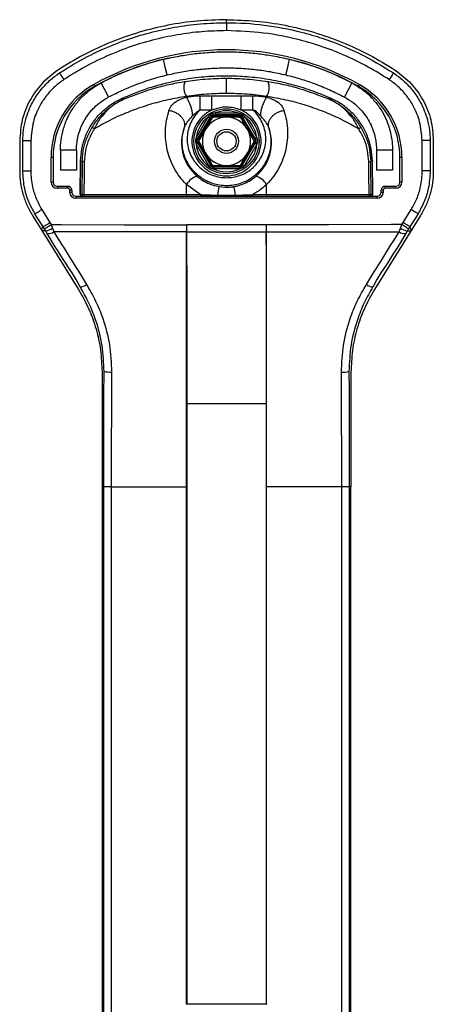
# Model space of a CAD drawing. Header units: millimetres. Extents: x 33 to 217, y 58 to 192.
# Tile 9 of 9: x 207 to 217, y 167 to 192. Entities that reach past the tile are written whole.
import ezdxf

# ---------------------------------------------------------------- set-up
doc = ezdxf.new("R2010")
doc.units = ezdxf.units.MM

msp = doc.modelspace()

# ---------------------------------------------------------------- linework, layer by layer
at = {"color": 7, "linetype": 'Continuous', "lineweight": 25}
for p, q in [((212.199, 191.906), (212.199, 191.981)), ((212.199, 190.143), (212.199, 190.524)), ((211.199, 190.048), (211.199, 190.069)), ((211.544, 190.085), (211.837, 190.085)), ((211.837, 189.731), (211.837, 190.085)), ((212.561, 190.085), (212.854, 190.085)), ((212.561, 189.731), (212.561, 190.085)), ((213.199, 190.048), (213.199, 190.069)), ((211.837, 189.731), (211.544, 189.731)), ((211.918, 189.657), (211.86, 189.646)), ((211.918, 189.657), (211.918, 189.607)), ((211.918, 189.657), (212.48, 189.657)), ((212.48, 189.657), (212.538, 189.646)), ((212.48, 189.657), (212.48, 189.607)), ((212.854, 189.731), (212.561, 189.731)), ((211.738, 189.556), (211.445, 189.048)), ((211.488, 189.023), (211.782, 189.531)), ((211.823, 189.563), (211.49, 188.986)), ((211.775, 189.597), (211.738, 189.556)), ((211.782, 189.531), (211.811, 189.582)), ((211.811, 189.582), (211.823, 189.563)), ((211.855, 189.607), (211.918, 189.607)), ((211.866, 189.588), (211.855, 189.607)), ((211.866, 189.588), (212.532, 189.588)), ((211.866, 189.538), (211.866, 189.588)), ((212.48, 189.607), (211.918, 189.607)), ((212.221, 189.551), (212.178, 189.551)), ((212.543, 189.607), (212.48, 189.607)), ((212.532, 189.588), (212.543, 189.607)), ((212.532, 189.538), (212.532, 189.588)), ((212.587, 189.582), (212.575, 189.563)), ((212.575, 189.563), (212.908, 188.986)), ((212.616, 189.531), (212.587, 189.582)), ((212.91, 189.023), (212.616, 189.531)), ((212.623, 189.597), (212.66, 189.556)), ((212.66, 189.556), (212.953, 189.048)), ((211.69, 189.27), (211.669, 189.233)), ((212.729, 189.233), (212.708, 189.27)), ((207.049, 188.968), (207.049, 188.214)), ((207.327, 188.968), (207.326, 188.214)), ((211.432, 188.912), (211.442, 188.879)), ((211.445, 189.048), (211.433, 189.01)), ((211.467, 188.986), (211.488, 189.023)), ((211.49, 188.986), (211.467, 188.986)), ((211.486, 188.904), (211.467, 188.936)), ((211.467, 188.936), (211.49, 188.936)), ((211.802, 188.357), (211.486, 188.904)), ((211.49, 188.936), (211.823, 188.359)), ((212.908, 188.936), (212.575, 188.359)), ((212.596, 188.357), (212.912, 188.904)), ((212.908, 188.986), (212.931, 188.986)), ((212.931, 188.936), (212.908, 188.936)), ((212.931, 188.986), (212.91, 189.023)), ((212.912, 188.904), (212.931, 188.936)), ((212.953, 189.048), (212.965, 189.01)), ((212.966, 188.912), (212.956, 188.879)), ((217.349, 188.968), (217.349, 188.214)), ((208.463, 188.728), (208.063, 188.728)), ((208.063, 188.728), (208.063, 188.228)), ((208.463, 188.728), (208.463, 188.228)), ((211.442, 188.879), (211.759, 188.332)), ((211.669, 188.67), (211.69, 188.633)), ((212.956, 188.879), (212.64, 188.332)), ((212.708, 188.633), (212.729, 188.67)), ((216.335, 188.728), (215.935, 188.728)), ((215.935, 188.728), (215.935, 188.228)), ((216.335, 188.728), (216.335, 188.228)), ((207.829, 187.931), (207.829, 188.547)), ((207.879, 188.547), (207.829, 188.547)), ((207.879, 188.547), (207.879, 187.931)), ((208.567, 188.469), (208.557, 187.632)), ((208.558, 187.631), (208.567, 188.467)), ((208.567, 188.469), (208.567, 188.467)), ((215.841, 187.632), (215.831, 188.469)), ((215.831, 188.469), (215.831, 188.467)), ((215.84, 187.631), (215.831, 188.467)), ((216.569, 188.547), (216.519, 188.547)), ((216.519, 187.931), (216.519, 188.547)), ((216.569, 188.547), (216.569, 187.931)), ((207.127, 188.214), (207.326, 188.214)), ((208.463, 188.228), (208.063, 188.228)), ((211.759, 188.332), (211.802, 188.357)), ((211.759, 188.332), (211.771, 188.318)), ((211.812, 188.34), (211.802, 188.357)), ((211.823, 188.359), (211.812, 188.34)), ((211.855, 188.315), (211.866, 188.334)), ((211.872, 188.315), (211.855, 188.315)), ((211.857, 188.268), (211.872, 188.265)), ((212.532, 188.334), (211.866, 188.334)), ((211.872, 188.315), (211.872, 188.265)), ((211.872, 188.315), (212.526, 188.315)), ((212.526, 188.265), (211.872, 188.265)), ((212.178, 188.351), (212.221, 188.351)), ((212.526, 188.315), (212.543, 188.315)), ((212.526, 188.315), (212.526, 188.265)), ((212.542, 188.268), (212.526, 188.265)), ((212.543, 188.315), (212.532, 188.334)), ((212.575, 188.359), (212.587, 188.34)), ((212.587, 188.34), (212.596, 188.357)), ((212.596, 188.357), (212.64, 188.332)), ((212.64, 188.332), (212.627, 188.318)), ((216.335, 188.228), (215.935, 188.228)), ((207.879, 187.931), (207.829, 187.931)), ((216.569, 187.931), (216.519, 187.931)), ((207.979, 187.831), (207.979, 187.781)), ((207.979, 187.831), (208.244, 187.831)), ((208.244, 187.781), (207.979, 187.781)), ((208.244, 187.831), (208.244, 187.781)), ((208.344, 187.735), (208.294, 187.733)), ((208.296, 187.676), (208.294, 187.733)), ((208.344, 187.735), (208.346, 187.678)), ((211.199, 187.623), (211.199, 187.878)), ((211.547, 187.623), (211.199, 187.878)), ((213.199, 187.623), (213.199, 187.878)), ((216.052, 187.678), (216.054, 187.735)), ((216.104, 187.733), (216.102, 187.676)), ((216.154, 187.781), (216.154, 187.831)), ((216.154, 187.831), (216.419, 187.831)), ((216.419, 187.781), (216.154, 187.781)), ((216.419, 187.781), (216.419, 187.831)), ((208.446, 187.581), (208.446, 187.531)), ((208.446, 187.581), (215.952, 187.581)), ((215.952, 187.531), (208.446, 187.531)), ((208.558, 187.631), (208.598, 187.631)), ((208.648, 187.623), (211.199, 187.623)), ((208.648, 187.623), (208.648, 187.581)), ((211.199, 187.623), (211.547, 187.623)), ((211.199, 187.623), (211.199, 187.581)), ((211.547, 187.623), (211.547, 187.581)), ((211.974, 187.581), (211.547, 187.581)), ((212.424, 187.581), (211.974, 187.581)), ((212.851, 187.581), (212.424, 187.581)), ((212.851, 187.623), (213.199, 187.623)), ((212.851, 187.623), (212.851, 187.581)), ((213.199, 187.623), (215.75, 187.623)), ((213.199, 187.623), (213.199, 187.581)), ((215.75, 187.623), (215.75, 187.581)), ((215.8, 187.631), (215.84, 187.631)), ((215.952, 187.581), (215.952, 187.531)), ((207.598, 187.251), (207.799, 186.926)), ((216.599, 186.926), (216.8, 187.25)), ((207.365, 187.106), (207.6, 186.728)), ((207.63, 186.822), (207.429, 187.147)), ((216.969, 187.146), (216.768, 186.822)), ((217.033, 187.106), (216.798, 186.728)), ((207.6, 186.728), (208.512, 185.26)), ((207.664, 186.768), (207.63, 186.822)), ((207.7, 186.714), (207.664, 186.768)), ((207.736, 186.656), (207.7, 186.714)), ((207.799, 186.926), (207.831, 186.876)), ((207.831, 186.876), (207.864, 186.791)), ((207.864, 186.791), (207.9, 186.695)), ((213.191, 186.87), (211.207, 186.87)), ((211.207, 186.87), (211.207, 186.699)), ((211.207, 186.699), (213.191, 186.699)), ((213.191, 186.87), (213.191, 186.699)), ((216.798, 186.728), (215.886, 185.26)), ((216.498, 186.695), (216.534, 186.791)), ((216.534, 186.791), (216.567, 186.876)), ((216.567, 186.876), (216.599, 186.926)), ((216.698, 186.714), (216.662, 186.656)), ((216.734, 186.768), (216.698, 186.714)), ((216.768, 186.822), (216.734, 186.768)), ((209.099, 183.202), (209.099, 180.344)), ((215.299, 183.202), (215.299, 180.344)), ((211.209, 182.419), (211.206, 182.419)), ((211.209, 182.419), (213.19, 182.419)), ((211.209, 182.419), (211.209, 180.344)), ((213.19, 182.419), (213.189, 180.344)), ((213.19, 182.419), (213.192, 182.419)), ((209.099, 180.344), (209.099, 167.085)), ((209.099, 180.344), (209.145, 180.344)), ((209.145, 167.105), (209.145, 180.344)), ((209.327, 180.344), (211.205, 180.344)), ((209.327, 180.344), (209.327, 167.105)), ((211.205, 167.449), (211.205, 180.344)), ((211.209, 180.344), (211.209, 167.449)), ((213.189, 180.344), (213.189, 167.449)), ((215.071, 180.344), (213.193, 180.344)), ((213.193, 167.449), (213.193, 180.344)), ((215.071, 167.105), (215.071, 180.344)), ((215.299, 180.344), (215.253, 180.344)), ((215.253, 180.344), (215.253, 167.105)), ((215.299, 167.085), (215.299, 180.344)), ((211.209, 167.449), (211.205, 167.449)), ((213.189, 167.449), (211.209, 167.449)), ((213.189, 167.449), (213.193, 167.449))]:
    msp.add_line(p, q, dxfattribs=at)
at = {"color": 8, "linetype": 'Continuous', "lineweight": 25}
for p, q in [((211.49, 188.986), (211.511, 188.974)), ((212.887, 188.974), (212.908, 188.986)), ((211.866, 188.334), (211.866, 188.345)), ((212.532, 188.334), (212.532, 188.345))]:
    msp.add_line(p, q, dxfattribs=at)
at = {"color": 7, "linetype": 'Continuous', "lineweight": 25, "flags": 128}
for points in [[(210.721, 190.605), (210.675, 190.8), (210.628, 190.994)], [(213.677, 190.605), (213.724, 190.8), (213.77, 190.994)], [(214.589, 190.74), (214.13, 190.897), (213.703, 191.01)], [(208.039, 190.654), (208.043, 190.649), (208.05, 190.637), (208.061, 190.621), (208.075, 190.6), (208.091, 190.576), (208.109, 190.549), (208.129, 190.519), (208.149, 190.489)], [(215.479, 190.323), (215.044, 190.547), (214.616, 190.73)], [(216.359, 190.655), (216.355, 190.649), (216.347, 190.638), (216.336, 190.621), (216.323, 190.601), (216.307, 190.576), (216.288, 190.549), (216.269, 190.519), (216.249, 190.489)], [(209.264, 190.056), (209.171, 190.233), (209.078, 190.41)], [(215.32, 190.41), (215.227, 190.233), (215.134, 190.056)], [(208.894, 190.367), (208.899, 190.358), (208.904, 190.35), (208.908, 190.343), (208.912, 190.336), (208.915, 190.331), (208.917, 190.327), (208.918, 190.324), (208.919, 190.323)], [(215.504, 190.367), (215.499, 190.358), (215.494, 190.35), (215.49, 190.343), (215.486, 190.336), (215.483, 190.331), (215.481, 190.327), (215.48, 190.324), (215.479, 190.323)], [(211.738, 189.556), (211.747, 189.551), (211.755, 189.546), (211.762, 189.542), (211.768, 189.538), (211.774, 189.535), (211.778, 189.533), (211.781, 189.531), (211.782, 189.531)], [(211.866, 189.538), (211.858, 189.543), (211.85, 189.547), (211.842, 189.551), (211.836, 189.555), (211.831, 189.558), (211.827, 189.561), (211.824, 189.562), (211.823, 189.563)], [(212.532, 189.538), (212.54, 189.543), (212.548, 189.547), (212.556, 189.551), (212.562, 189.555), (212.567, 189.558), (212.572, 189.561), (212.574, 189.562), (212.575, 189.563)], [(212.66, 189.556), (212.651, 189.551), (212.643, 189.546), (212.636, 189.542), (212.63, 189.538), (212.624, 189.535), (212.62, 189.533), (212.617, 189.531), (212.616, 189.531)], [(208.909, 189.262), (208.898, 189.267), (208.888, 189.273), (208.879, 189.28), (208.872, 189.288), (208.867, 189.297), (208.864, 189.305), (208.864, 189.313), (208.866, 189.32)], [(215.489, 189.262), (215.5, 189.267), (215.51, 189.273), (215.519, 189.28), (215.526, 189.288), (215.531, 189.297), (215.534, 189.305), (215.534, 189.313), (215.532, 189.32)], [(207.128, 188.968), (207.135, 188.968), (207.149, 188.968), (207.168, 188.968), (207.193, 188.968), (207.223, 188.968), (207.255, 188.968), (207.29, 188.968), (207.327, 188.968)], [(211.486, 188.904), (211.485, 188.904), (211.482, 188.902), (211.478, 188.9), (211.473, 188.897), (211.466, 188.893), (211.459, 188.889), (211.451, 188.884), (211.442, 188.879)], [(211.445, 189.048), (211.453, 189.043), (211.461, 189.038), (211.469, 189.034), (211.475, 189.03), (211.481, 189.027), (211.485, 189.025), (211.487, 189.023), (211.488, 189.023)], [(212.953, 189.048), (212.945, 189.043), (212.937, 189.038), (212.929, 189.034), (212.923, 189.03), (212.917, 189.027), (212.913, 189.025), (212.911, 189.023), (212.91, 189.023)], [(212.912, 188.904), (212.913, 188.904), (212.916, 188.902), (212.92, 188.9), (212.926, 188.897), (212.932, 188.893), (212.939, 188.889), (212.947, 188.884), (212.956, 188.879)], [(217.27, 188.968), (217.263, 188.968), (217.249, 188.968), (217.23, 188.968), (217.205, 188.968), (217.176, 188.968), (217.143, 188.968), (217.108, 188.968), (217.071, 188.968)], [(208.567, 188.467), (208.604, 188.46), (208.608, 188.459)], [(208.658, 188.439), (208.649, 188.439), (208.639, 188.441), (208.631, 188.443), (208.623, 188.445), (208.617, 188.448), (208.612, 188.452), (208.609, 188.455), (208.608, 188.459)], [(215.74, 188.439), (215.749, 188.439), (215.759, 188.441), (215.767, 188.443), (215.775, 188.445), (215.781, 188.448), (215.786, 188.452), (215.789, 188.455), (215.79, 188.459)], [(215.831, 188.467), (215.794, 188.46), (215.79, 188.459)], [(217.271, 188.214), (217.264, 188.214), (217.25, 188.214), (217.23, 188.214), (217.205, 188.214), (217.176, 188.214), (217.143, 188.214), (217.108, 188.214), (217.072, 188.214)], [(208.346, 187.678), (208.345, 187.678), (208.342, 187.678), (208.337, 187.677), (208.331, 187.677), (208.323, 187.677), (208.315, 187.677), (208.305, 187.676), (208.296, 187.676)], [(216.102, 187.676), (216.093, 187.676), (216.083, 187.677), (216.075, 187.677), (216.067, 187.677), (216.061, 187.677), (216.056, 187.678), (216.053, 187.678), (216.052, 187.678)], [(216.104, 187.733), (216.095, 187.733), (216.085, 187.734), (216.077, 187.734), (216.069, 187.734), (216.063, 187.734), (216.058, 187.735), (216.055, 187.735), (216.054, 187.735)], [(207.429, 187.147), (207.436, 187.151), (207.448, 187.158), (207.465, 187.168), (207.486, 187.181), (207.51, 187.197), (207.538, 187.214), (207.568, 187.232), (207.598, 187.251)], [(216.969, 187.146), (216.962, 187.15), (216.95, 187.158), (216.933, 187.168), (216.912, 187.181), (216.887, 187.196), (216.86, 187.213), (216.83, 187.231), (216.8, 187.25)], [(207.63, 186.822), (207.637, 186.826), (207.649, 186.833), (207.666, 186.844), (207.687, 186.857), (207.711, 186.872), (207.739, 186.889), (207.768, 186.907), (207.799, 186.926)], [(207.664, 186.768), (207.671, 186.772), (207.683, 186.78), (207.7, 186.791), (207.72, 186.804), (207.745, 186.82), (207.772, 186.837), (207.801, 186.856), (207.831, 186.876)], [(207.831, 186.876), (208.086, 186.875), (209.647, 186.873), (211.207, 186.87)], [(211.207, 186.699), (210.207, 186.698), (207.9, 186.695)], [(216.567, 186.876), (216.312, 186.875), (214.751, 186.873), (213.191, 186.87)], [(213.191, 186.699), (214.191, 186.698), (216.498, 186.695)], [(216.734, 186.768), (216.727, 186.772), (216.715, 186.78), (216.699, 186.791), (216.678, 186.804), (216.653, 186.82), (216.626, 186.837), (216.597, 186.856), (216.567, 186.876)], [(216.768, 186.822), (216.761, 186.826), (216.749, 186.833), (216.732, 186.844), (216.711, 186.857), (216.687, 186.872), (216.659, 186.889), (216.63, 186.907), (216.599, 186.926)], [(211.205, 180.344), (211.205, 180.544), (211.205, 181.344), (211.206, 182.419), (211.206, 182.419)], [(213.193, 180.344), (213.193, 180.544), (213.193, 181.344), (213.192, 182.419), (213.192, 182.419)]]:
    msp.add_lwpolyline(points, dxfattribs=at)
at = {"color": 8, "linetype": 'Continuous', "lineweight": 25, "flags": 128}
for points in [[(211.49, 188.936), (211.491, 188.937), (211.494, 188.938), (211.498, 188.941), (211.503, 188.944), (211.508, 188.947)], [(212.908, 188.936), (212.907, 188.937), (212.905, 188.938), (212.9, 188.941), (212.895, 188.944), (212.89, 188.947)], [(211.823, 188.359), (211.824, 188.36), (211.827, 188.362), (211.831, 188.364), (211.836, 188.367), (211.839, 188.369)], [(212.575, 188.359), (212.574, 188.36), (212.572, 188.362), (212.567, 188.364), (212.562, 188.367), (212.56, 188.369)]]:
    msp.add_lwpolyline(points, dxfattribs=at)
at = {"color": 7, "linetype": 'Continuous', "lineweight": 25}
for radius in [0.81, 0.3, 0.239]:
    msp.add_circle((212.199, 188.951), radius, dxfattribs=at)
for centre, radius, start, end in [((212.199, 184.481), 6.75, 60.6866, 119.3134), ((212.199, 184.481), 6.7, 102.4336, 110.3241), ((212.199, 184.481), 6.7, 110.4821, 119.3134), ((211.527, 190.286), 0.393, 156.5609, 213.4751), ((212.871, 190.286), 0.393, 326.5249, 23.4391), ((209.916, 188.547), 2.087, 119.3134, 180), ((209.916, 188.547), 2.037, 119.3134, 180), ((214.482, 188.547), 2.037, 0, 60.6866), ((214.482, 188.547), 2.087, 0, 60.6866), ((210.489, 189.549), 0.868, 2.4907, 35.1033), ((213.909, 189.549), 0.868, 144.8967, 177.5093), ((212.199, 188.951), 0.86, 114.8758, 65.1242), ((211.774, 189.639), 0.087, 338.7596, 4.5419), ((212.199, 188.951), 0.76, 68.3034, 111.6966), ((212.624, 189.639), 0.087, 175.4581, 201.2404), ((212.199, 188.951), 0.76, 127.3056, 172.6944), ((212.199, 188.951), 0.6, 92.0513, 147.9487), ((211.825, 189.67), 0.0883, 235.4513, 261.096), ((211.866, 189.538), 0.05, 90.0503, 149.9527), ((212.199, 188.951), 0.6, 32.0513, 87.9487), ((212.532, 189.538), 0.05, 30.0473, 89.9497), ((212.573, 189.67), 0.0883, 278.904, 304.5487), ((212.199, 188.951), 0.76, 7.3056, 52.6944), ((212.199, 188.951), 0.6, 152.0513, 207.9487), ((212.199, 188.951), 0.6, 332.0513, 27.9487), ((211.364, 189.047), 0.152, 296.7635, 313.0003), ((211.367, 188.881), 0.145, 46.5256, 63.2869), ((211.533, 188.961), 0.05, 150.0417, 209.9583), ((212.865, 188.961), 0.05, 330.0417, 29.9583), ((213.031, 188.881), 0.145, 116.7131, 133.4744), ((213.035, 189.047), 0.152, 226.9997, 243.2365), ((212.199, 188.951), 0.76, 185.425, 234.575), ((212.199, 188.951), 0.76, 305.425, 354.575), ((212.199, 188.951), 0.6, 212.0513, 267.9487), ((212.199, 188.951), 0.6, 272.0513, 327.9487), ((211.948, 188.032), 0.337, 113.8094, 121.6801), ((211.866, 188.385), 0.05, 210.0473, 269.9497), ((211.498, 188.278), 0.359, 358.3942, 5.8394), ((212.199, 188.951), 0.76, 244.5338, 295.4662), ((212.532, 188.385), 0.05, 270.0503, 329.9527), ((212.9, 188.278), 0.359, 174.1606, 181.6058), ((212.45, 188.032), 0.337, 58.3199, 66.1906), ((207.979, 187.931), 0.15, 180, 270), ((207.979, 187.931), 0.1, 180, 270), ((211.663, 187.56), 0.563, 111.3003, 145.5586), ((212.735, 187.56), 0.563, 34.4414, 68.6997), ((216.419, 187.931), 0.15, 270, 0), ((216.419, 187.931), 0.1, 270, 0), ((208.244, 187.731), 0.1, 2, 90), ((208.244, 187.731), 0.05, 2, 90), ((208.446, 187.681), 0.15, 182, 270), ((208.446, 187.681), 0.1, 182, 270), ((214.233, 187.271), 2.287, 166.0031, 171.4966), ((210.165, 187.271), 2.287, 8.5034, 13.9969), ((215.952, 187.681), 0.1, 270, 358), ((215.952, 187.681), 0.15, 270, 358), ((216.154, 187.731), 0.1, 90, 178), ((216.154, 187.731), 0.05, 90, 178), ((208.608, 187.631), 0.05, 179.9765, 269.9748), ((208.637, 187.709), 0.0872, 243.3904, 277.1795), ((208.648, 187.631), 0.05, 179.9759, 269.975), ((212.063, 187.604), 0.0913, 176.9416, 194.3769), ((212.335, 187.604), 0.0913, 345.6231, 3.0584), ((215.761, 187.709), 0.0872, 262.8205, 296.6096), ((215.75, 187.631), 0.05, 270.025, 0.0241), ((215.79, 187.631), 0.05, 270.0252, 0.0235), ((207.597, 187.143), 0.442, 283.4501, 307.125), ((207.772, 186.869), 0.216, 260.5154, 306.2902), ((216.626, 186.869), 0.216, 233.7098, 279.4846), ((216.801, 187.143), 0.442, 232.875, 256.5499), ((208.527, 185.649), 0.328, 274.8082, 305.1085), ((215.871, 185.649), 0.328, 234.8915, 265.1918), ((209.308, 184.309), 1.107, 261.7385, 271.4746), ((215.09, 184.31), 1.109, 268.5378, 278.2565), ((211.207, 180.078), 0.266, 89.6082, 90.5483), ((213.191, 180.078), 0.266, 89.4517, 90.3918)]:
    msp.add_arc(centre, radius, start, end, dxfattribs=at)
for centre, major_axis, ratio, start_param, end_param in [((208.736, 187.033), (0, 3.5), 0.040164, 1.150914, 1.398957), ((208.786, 187.033), (0, 3.45), 0.040746, 1.150914, 1.398957), ((215.612, 187.033), (0, 3.45), 0.040746, 4.884228, 5.132271), ((215.662, 187.033), (0, 3.5), 0.040164, 4.884228, 5.132271)]:
    msp.add_ellipse(centre, major_axis=major_axis, ratio=ratio, start_param=start_param, end_param=end_param, dxfattribs=at)
for points, knots in [([(212.199, 191.981), (211.955, 191.974), (211.466, 191.961), (210.739, 191.852), (210.021, 191.678), (209.32, 191.431), (208.637, 191.119), (208.21, 190.855), (207.995, 190.722)], [0, 0, 0, 0, 0.164547, 0.329422, 0.494974, 0.661598, 0.829758, 1, 1, 1, 1]), ([(208.039, 190.654), (208.104, 190.697), (208.235, 190.781), (208.565, 190.976), (209.042, 191.223), (209.663, 191.475), (210.286, 191.666), (210.91, 191.803), (211.549, 191.886), (211.982, 191.906), (212.199, 191.906), (212.199, 191.906)], [0, 0, 0, 0, 0.05281, 0.105675, 0.26127, 0.418155, 0.561526, 0.704898, 0.852448, 0.999999, 1, 1, 1, 1]), ([(212.199, 191.981), (212.443, 191.974), (212.932, 191.961), (213.66, 191.852), (214.377, 191.678), (215.078, 191.431), (215.761, 191.119), (216.188, 190.855), (216.403, 190.722)], [0, 0, 0, 0, 0.164547, 0.329422, 0.494974, 0.661598, 0.829758, 1, 1, 1, 1]), ([(212.199, 191.906), (212.199, 191.901), (212.199, 191.889), (212.199, 191.842), (212.199, 191.78), (212.199, 191.732), (212.199, 191.708)], [0, 0, 0, 0, 0.249989, 0.499976, 0.749996, 1, 1, 1, 1]), ([(212.199, 191.906), (212.199, 191.906), (212.513, 191.906), (213.141, 191.865), (213.937, 191.714), (214.727, 191.481), (215.511, 191.169), (216.076, 190.826), (216.359, 190.655)], [0, 0, 0, 0, 0.000001, 0.213882, 0.42776, 0.550258, 0.775151, 1, 1, 1, 1]), ([(212.199, 191.708), (211.994, 191.702), (211.584, 191.692), (210.967, 191.61), (210.354, 191.479), (209.737, 191.29), (209.127, 191.042), (208.594, 190.77), (208.277, 190.569), (208.149, 190.489)], [0, 0, 0, 0, 0.143382, 0.286764, 0.434315, 0.581864, 0.737508, 0.894443, 1, 1, 1, 1]), ([(216.249, 190.489), (216.078, 190.596), (215.736, 190.81), (215.186, 191.079), (214.613, 191.307), (213.925, 191.513), (213.119, 191.673), (212.507, 191.696), (212.199, 191.708)], [0, 0, 0, 0, 0.141026, 0.28207, 0.427149, 0.572228, 0.784463, 1, 1, 1, 1]), ([(210.628, 190.994), (210.757, 191.023), (211.013, 191.08), (211.409, 191.138), (211.804, 191.173), (212.202, 191.185), (212.603, 191.173), (212.99, 191.138), (213.382, 191.081), (213.633, 191.025), (213.77, 190.994)], [0, 0, 0, 0, 0.129423, 0.255305, 0.378505, 0.499938, 0.624159, 0.750011, 0.862765, 1, 1, 1, 1]), ([(209.078, 190.41), (209.175, 190.459), (209.369, 190.558), (209.647, 190.678), (209.906, 190.778), (210.139, 190.858), (210.38, 190.931), (210.545, 190.973), (210.628, 190.994)], [0, 0, 0, 0, 0.211108, 0.423083, 0.56624, 0.709934, 0.854819, 1, 1, 1, 1]), ([(213.77, 190.994), (213.891, 190.963), (214.132, 190.901), (214.44, 190.798), (214.7, 190.699), (214.914, 190.608), (215.121, 190.512), (215.254, 190.444), (215.32, 190.41)], [0, 0, 0, 0, 0.211065, 0.423164, 0.566356, 0.710077, 0.854919, 1, 1, 1, 1]), ([(207.995, 190.722), (207.856, 190.616), (207.58, 190.405), (207.284, 189.973), (207.086, 189.489), (207.062, 189.142), (207.049, 188.968)], [0, 0, 0, 0, 0.251833, 0.5, 0.748167, 1, 1, 1, 1]), ([(207.128, 188.968), (207.131, 189.056), (207.139, 189.232), (207.206, 189.559), (207.34, 189.896), (207.554, 190.218), (207.779, 190.465), (207.956, 190.594), (208.039, 190.654)], [0, 0, 0, 0, 0.132378, 0.264756, 0.500089, 0.672561, 0.845038, 1, 1, 1, 1]), ([(210.721, 190.605), (210.843, 190.633), (211.083, 190.686), (211.456, 190.741), (211.827, 190.774), (212.139, 190.783), (212.388, 190.779), (212.577, 190.771), (212.766, 190.757), (213.005, 190.731), (213.312, 190.687), (213.547, 190.634), (213.677, 190.605)], [0, 0, 0, 0, 0.129807, 0.255739, 0.378755, 0.499885, 0.561712, 0.623843, 0.686412, 0.749549, 0.862364, 1, 1, 1, 1]), ([(216.359, 190.655), (216.442, 190.594), (216.618, 190.466), (216.844, 190.218), (217.058, 189.896), (217.192, 189.559), (217.26, 189.232), (217.267, 189.056), (217.27, 188.968)], [0, 0, 0, 0, 0.155085, 0.327495, 0.499899, 0.735139, 0.86757, 1, 1, 1, 1]), ([(216.403, 190.722), (216.542, 190.616), (216.818, 190.405), (217.114, 189.973), (217.312, 189.489), (217.337, 189.142), (217.349, 188.968)], [0, 0, 0, 0, 0.251833, 0.5, 0.748167, 1, 1, 1, 1]), ([(208.149, 190.489), (208.074, 190.434), (207.915, 190.318), (207.711, 190.095), (207.519, 189.804), (207.362, 189.427), (207.339, 189.127), (207.327, 188.968)], [0, 0, 0, 0, 0.155236, 0.327884, 0.500528, 0.735915, 1, 1, 1, 1]), ([(208.063, 188.728), (208.066, 188.811), (208.071, 188.974), (208.132, 189.265), (208.225, 189.51), (208.323, 189.692), (208.397, 189.808), (208.483, 189.923), (208.603, 190.061), (208.791, 190.238), (208.974, 190.348), (209.078, 190.41)], [0, 0, 0, 0, 0.167396, 0.333577, 0.499801, 0.561928, 0.624309, 0.687003, 0.750072, 0.859172, 1, 1, 1, 1]), ([(209.264, 190.056), (209.36, 190.104), (209.552, 190.202), (209.823, 190.318), (210.068, 190.411), (210.279, 190.483), (210.497, 190.549), (210.647, 190.587), (210.721, 190.605)], [0, 0, 0, 0, 0.223387, 0.447824, 0.584899, 0.722464, 0.861099, 1, 1, 1, 1]), ([(214.823, 190.009), (214.668, 190.075), (214.358, 190.208), (213.869, 190.36), (213.363, 190.477), (212.85, 190.551), (212.336, 190.583), (211.822, 190.573), (211.304, 190.521), (210.751, 190.418), (210.167, 190.258), (209.773, 190.092), (209.575, 190.009)], [0, 0, 0, 0, 0.093591, 0.18782, 0.284075, 0.381037, 0.474644, 0.568906, 0.665228, 0.762262, 0.880479, 1, 1, 1, 1]), ([(209.656, 190.007), (209.894, 190.1), (210.253, 190.24), (210.764, 190.371), (211.032, 190.418), (211.166, 190.442)], [0, 0, 0, 0, 0.49557, 0.747006, 1, 1, 1, 1]), ([(211.166, 190.442), (211.333, 190.466), (211.67, 190.513), (212.021, 190.52), (212.199, 190.524)], [0, 0, 0, 0, 0.49409, 1, 1, 1, 1]), ([(212.199, 190.524), (212.372, 190.52), (212.723, 190.513), (213.061, 190.466), (213.232, 190.442)], [0, 0, 0, 0, 0.493294, 1, 1, 1, 1]), ([(213.232, 190.442), (213.363, 190.419), (213.626, 190.372), (214.137, 190.242), (214.499, 190.102), (214.742, 190.007)], [0, 0, 0, 0, 0.246634, 0.49498, 1, 1, 1, 1]), ([(213.677, 190.605), (213.797, 190.574), (214.038, 190.512), (214.337, 190.409), (214.58, 190.315), (214.771, 190.233), (214.956, 190.147), (215.075, 190.086), (215.134, 190.056)], [0, 0, 0, 0, 0.223351, 0.448, 0.585111, 0.722695, 0.861245, 1, 1, 1, 1]), ([(215.32, 190.41), (215.415, 190.353), (215.603, 190.241), (215.829, 190.03), (216.008, 189.806), (216.144, 189.573), (216.239, 189.342), (216.297, 189.125), (216.329, 188.921), (216.333, 188.798), (216.335, 188.728)], [0, 0, 0, 0, 0.128311, 0.254128, 0.377887, 0.500054, 0.625335, 0.750091, 0.859542, 1, 1, 1, 1]), ([(217.071, 188.968), (217.059, 189.126), (217.036, 189.426), (216.879, 189.804), (216.687, 190.095), (216.483, 190.318), (216.324, 190.434), (216.249, 190.489)], [0, 0, 0, 0, 0.264185, 0.499479, 0.672055, 0.844635, 1, 1, 1, 1]), ([(212.199, 190.143), (212.031, 190.14), (211.692, 190.134), (211.365, 190.091), (211.199, 190.069)], [0, 0, 0, 0, 0.4936945, 1, 1, 1, 1]), ([(213.199, 190.069), (213.037, 190.09), (212.71, 190.134), (212.371, 190.14), (212.199, 190.143)], [0, 0, 0, 0, 0.494433, 1, 1, 1, 1]), ([(208.463, 188.728), (208.465, 188.793), (208.469, 188.921), (208.516, 189.15), (208.59, 189.344), (208.668, 189.489), (208.727, 189.581), (208.794, 189.671), (208.889, 189.779), (209.036, 189.919), (209.182, 190.007), (209.264, 190.056)], [0, 0, 0, 0, 0.174923, 0.345818, 0.513718, 0.57565, 0.637393, 0.699003, 0.760535, 0.865719, 1, 1, 1, 1]), ([(208.567, 188.467), (208.574, 188.566), (208.586, 188.763), (208.669, 189.051), (208.798, 189.322), (208.973, 189.567), (209.189, 189.777), (209.395, 189.921), (209.53, 189.987), (209.575, 190.009)], [0, 0, 0, 0, 0.154369, 0.308734, 0.463351, 0.617952, 0.771032, 0.924086, 1, 1, 1, 1]), ([(208.866, 189.32), (208.917, 189.395), (209.011, 189.533), (209.2, 189.723), (209.408, 189.883), (209.568, 189.969), (209.655, 190.007), (209.656, 190.007)], [0, 0, 0, 0, 0.278138, 0.509503, 0.741073, 0.996993, 1, 1, 1, 1]), ([(211.199, 190.069), (211.044, 190.043), (210.732, 189.989), (210.283, 189.869), (209.844, 189.72), (209.382, 189.525), (209.077, 189.356), (208.909, 189.262)], [0, 0, 0, 0, 0.186879, 0.375467, 0.567731, 0.760942, 1, 1, 1, 1]), ([(209.656, 190.007), (209.655, 190.007), (209.567, 189.968), (209.42, 189.885), (209.237, 189.735), (209.122, 189.609), (209.034, 189.491), (208.965, 189.382), (208.928, 189.302), (208.909, 189.262)], [0, 0, 0, 0, 0.003, 0.256919, 0.446228, 0.635398, 0.71794, 0.859178, 1, 1, 1, 1]), ([(209.656, 190.007), (209.638, 190.008), (209.611, 190.008), (209.584, 190.009), (209.575, 190.009)], [0, 0, 0, 0, 0.672077, 1, 1, 1, 1]), ([(210.767, 189.721), (210.787, 189.765), (210.831, 189.863), (210.976, 189.979), (211.127, 190.026), (211.199, 190.048)], [0, 0, 0, 0, 0.2949185, 0.6627499, 1, 1, 1, 1]), ([(211.199, 190.048), (211.276, 190.062), (211.388, 190.083), (211.507, 190.085), (211.544, 190.085)], [0, 0, 0, 0, 0.690718, 1, 1, 1, 1]), ([(211.544, 189.731), (211.544, 189.768), (211.544, 189.84), (211.544, 189.94), (211.544, 190.027), (211.544, 190.066), (211.544, 190.085)], [0, 0, 0, 0, 0.250007, 0.500009, 0.750004, 1, 1, 1, 1]), ([(212.854, 190.085), (212.956, 190.081), (213.075, 190.076), (213.183, 190.052), (213.199, 190.048)], [0, 0, 0, 0, 0.846304, 1, 1, 1, 1]), ([(212.854, 189.731), (212.854, 189.768), (212.854, 189.84), (212.854, 189.94), (212.854, 190.027), (212.854, 190.066), (212.854, 190.085)], [0, 0, 0, 0, 0.250007, 0.500009, 0.750004, 1, 1, 1, 1]), ([(215.489, 189.262), (215.321, 189.356), (215.02, 189.523), (214.565, 189.715), (214.131, 189.865), (213.679, 189.987), (213.359, 190.042), (213.199, 190.069)], [0, 0, 0, 0, 0.239059, 0.426765, 0.61532, 0.806891, 1, 1, 1, 1]), ([(213.199, 190.048), (213.271, 190.026), (213.422, 189.979), (213.567, 189.863), (213.611, 189.765), (213.631, 189.721)], [0, 0, 0, 0, 0.3372403, 0.705061, 1, 1, 1, 1]), ([(214.742, 190.007), (214.76, 190.008), (214.787, 190.008), (214.814, 190.009), (214.823, 190.009)], [0, 0, 0, 0, 0.672077, 1, 1, 1, 1]), ([(215.489, 189.262), (215.471, 189.302), (215.433, 189.382), (215.364, 189.491), (215.276, 189.609), (215.161, 189.735), (214.978, 189.885), (214.831, 189.968), (214.743, 190.007), (214.742, 190.007)], [0, 0, 0, 0, 0.140822, 0.28206, 0.364602, 0.553772, 0.743081, 0.997, 1, 1, 1, 1]), ([(214.742, 190.007), (214.743, 190.007), (214.83, 189.969), (214.99, 189.883), (215.198, 189.723), (215.387, 189.533), (215.481, 189.395), (215.532, 189.32)], [0, 0, 0, 0, 0.003007, 0.258927, 0.490497, 0.721862, 1, 1, 1, 1]), ([(215.831, 188.467), (215.825, 188.566), (215.812, 188.763), (215.729, 189.051), (215.6, 189.322), (215.425, 189.567), (215.21, 189.777), (215.003, 189.921), (214.868, 189.987), (214.823, 190.009)], [0, 0, 0, 0, 0.154369, 0.308734, 0.463351, 0.617952, 0.771032, 0.924086, 1, 1, 1, 1]), ([(215.134, 190.056), (215.209, 190.011), (215.359, 189.922), (215.536, 189.755), (215.678, 189.578), (215.785, 189.394), (215.86, 189.211), (215.905, 189.041), (215.931, 188.88), (215.934, 188.783), (215.935, 188.728)], [0, 0, 0, 0, 0.122157, 0.243613, 0.364801, 0.486162, 0.612386, 0.739787, 0.853139, 1, 1, 1, 1]), ([(211.199, 187.878), (211.141, 187.94), (211.025, 188.065), (210.891, 188.281), (210.788, 188.509), (210.719, 188.744), (210.683, 188.978), (210.675, 189.226), (210.7, 189.483), (210.745, 189.641), (210.767, 189.721)], [0, 0, 0, 0, 0.109005, 0.221115, 0.33367, 0.448947, 0.566122, 0.685476, 0.84113, 1, 1, 1, 1]), ([(210.767, 189.721), (210.796, 189.716), (210.854, 189.704), (210.937, 189.669), (211.012, 189.621), (211.074, 189.563), (211.121, 189.497), (211.15, 189.426), (211.161, 189.355), (211.152, 189.31), (211.148, 189.288)], [0, 0, 0, 0, 0.124999, 0.25, 0.375002, 0.500003, 0.624997, 0.750001, 0.875003, 1, 1, 1, 1]), ([(211.544, 189.731), (211.541, 189.729), (211.492, 189.685), (211.404, 189.589), (211.306, 189.426), (211.243, 189.249), (211.215, 189.064), (211.225, 188.821), (211.322, 188.532), (211.552, 188.257), (211.857, 188.083), (212.199, 188.025), (212.541, 188.083), (212.846, 188.256), (213.037, 188.485), (213.133, 188.703), (213.175, 188.88), (213.183, 189.064), (213.155, 189.249), (213.092, 189.426), (212.994, 189.589), (212.906, 189.685), (212.857, 189.729), (212.854, 189.731)], [0, 0, 0, 0, 0.002, 0.042678, 0.0831, 0.123183, 0.162874, 0.202127, 0.2789, 0.35386, 0.4273, 0.499832, 0.572363, 0.645803, 0.720763, 0.759084, 0.797872, 0.837126, 0.876817, 0.9169, 0.957322, 0.997999, 1, 1, 1, 1]), ([(211.544, 189.731), (211.544, 189.731), (211.517, 189.731), (211.459, 189.66), (211.397, 189.616), (211.356, 189.587)], [0, 0, 0, 0, 0.0000214, 0.3368736, 1, 1, 1, 1]), ([(211.86, 189.646), (211.853, 189.644), (211.837, 189.64), (211.812, 189.628), (211.791, 189.613), (211.779, 189.601), (211.775, 189.597)], [0, 0, 0, 0, 0.231274, 0.498209, 0.815369, 1, 1, 1, 1]), ([(212.561, 189.731), (212.503, 189.751), (212.386, 189.791), (212.232, 189.804), (212.046, 189.797), (211.927, 189.76), (211.837, 189.731)], [0, 0, 0, 0, 0.245567, 0.500307, 0.620203, 1, 1, 1, 1]), ([(212.538, 189.646), (212.545, 189.644), (212.561, 189.64), (212.586, 189.628), (212.607, 189.613), (212.619, 189.601), (212.623, 189.597)], [0, 0, 0, 0, 0.231274, 0.498209, 0.815369, 1, 1, 1, 1]), ([(213.042, 189.587), (213.034, 189.594), (212.975, 189.645), (212.923, 189.731), (212.854, 189.731), (212.854, 189.731)], [0, 0, 0, 0, 0.137487, 0.999979, 1, 1, 1, 1]), ([(213.631, 189.721), (213.653, 189.642), (213.698, 189.483), (213.723, 189.228), (213.715, 188.979), (213.679, 188.746), (213.61, 188.51), (213.508, 188.283), (213.374, 188.066), (213.257, 187.941), (213.199, 187.878)], [0, 0, 0, 0, 0.157329, 0.31452, 0.432821, 0.551055, 0.665004, 0.778888, 0.889466, 1, 1, 1, 1]), ([(213.25, 189.288), (213.246, 189.31), (213.237, 189.355), (213.248, 189.426), (213.277, 189.497), (213.324, 189.563), (213.386, 189.621), (213.461, 189.669), (213.544, 189.704), (213.602, 189.716), (213.631, 189.721)], [0, 0, 0, 0, 0.124997, 0.249995, 0.374999, 0.499995, 0.624999, 0.749999, 0.875, 1, 1, 1, 1]), ([(211.356, 189.587), (211.323, 189.554), (211.258, 189.491), (211.189, 189.387), (211.158, 189.321), (211.148, 189.288), (211.148, 189.288)], [0, 0, 0, 0, 0.366733, 0.725095, 0.999984, 1, 1, 1, 1]), ([(211.853, 189.551), (211.847, 189.542), (211.794, 189.45), (211.739, 189.355), (211.69, 189.27)], [0, 0, 0, 0, 0.1032468, 1, 1, 1, 1]), ([(211.811, 189.582), (211.813, 189.585), (211.818, 189.592), (211.829, 189.601), (211.842, 189.607), (211.851, 189.607), (211.855, 189.607)], [0, 0, 0, 0, 0.19229, 0.502216, 0.761686, 1, 1, 1, 1]), ([(212.178, 189.551), (212.136, 189.551), (212.026, 189.551), (211.919, 189.551), (211.853, 189.551)], [0, 0, 0, 0, 0.37896, 1, 1, 1, 1]), ([(212.545, 189.551), (212.516, 189.551), (212.41, 189.551), (212.3, 189.551), (212.221, 189.551)], [0, 0, 0, 0, 0.2795244, 1, 1, 1, 1]), ([(212.587, 189.582), (212.585, 189.585), (212.58, 189.592), (212.569, 189.601), (212.556, 189.607), (212.547, 189.607), (212.543, 189.607)], [0, 0, 0, 0, 0.19229, 0.502216, 0.761686, 1, 1, 1, 1]), ([(212.708, 189.27), (212.697, 189.289), (212.642, 189.385), (212.588, 189.478), (212.545, 189.551)], [0, 0, 0, 0, 0.206986, 1, 1, 1, 1]), ([(213.25, 189.288), (213.25, 189.288), (213.24, 189.321), (213.209, 189.387), (213.14, 189.491), (213.075, 189.554), (213.042, 189.587)], [0, 0, 0, 0, 0.000016, 0.274905, 0.633267, 1, 1, 1, 1]), ([(208.608, 188.459), (208.61, 188.51), (208.615, 188.611), (208.647, 188.812), (208.719, 189.059), (208.816, 189.232), (208.866, 189.32)], [0, 0, 0, 0, 0.157257, 0.315854, 0.653061, 1, 1, 1, 1]), ([(208.909, 189.262), (208.862, 189.18), (208.768, 189.015), (208.68, 188.736), (208.665, 188.535), (208.658, 188.439)], [0, 0, 0, 0, 0.338173, 0.685304, 1, 1, 1, 1]), ([(211.148, 189.288), (211.131, 189.237), (211.097, 189.137), (211.071, 188.929), (211.087, 188.709), (211.156, 188.5), (211.252, 188.3), (211.377, 188.17), (211.459, 188.084)], [0, 0, 0, 0, 0.166659, 0.333104, 0.569653, 0.679551, 0.789351, 1, 1, 1, 1]), ([(213.25, 189.288), (213.256, 189.268), (213.268, 189.228), (213.282, 189.166), (213.294, 189.1), (213.301, 189.028), (213.305, 188.937), (213.298, 188.816), (213.273, 188.677), (213.229, 188.543), (213.178, 188.433), (213.118, 188.332), (213.047, 188.238), (212.964, 188.15), (212.855, 188.056), (212.716, 187.966), (212.492, 187.873), (212.199, 187.826), (211.928, 187.869), (211.743, 187.941), (211.629, 188), (211.526, 188.07), (211.434, 188.15), (211.351, 188.238), (211.28, 188.332), (211.22, 188.433), (211.169, 188.543), (211.125, 188.677), (211.101, 188.809), (211.093, 188.934), (211.097, 189.09), (211.128, 189.208), (211.148, 189.288)], [0, 0, 0, 0, 0.014757, 0.030152, 0.046188, 0.062864, 0.082676, 0.111828, 0.150319, 0.184311, 0.213484, 0.237831, 0.268991, 0.29817, 0.325364, 0.372563, 0.41745, 0.500028, 0.582605, 0.612292, 0.643009, 0.674757, 0.701951, 0.731128, 0.76229, 0.786637, 0.81581, 0.849802, 0.888061, 0.912621, 0.940442, 1, 1, 1, 1]), ([(211.669, 189.233), (211.657, 189.213), (211.602, 189.118), (211.549, 189.025), (211.506, 188.951)], [0, 0, 0, 0, 0.2069863, 1, 1, 1, 1]), ([(212.892, 188.951), (212.886, 188.961), (212.834, 189.052), (212.779, 189.147), (212.729, 189.233)], [0, 0, 0, 0, 0.103247, 1, 1, 1, 1]), ([(212.939, 188.084), (213.021, 188.17), (213.146, 188.299), (213.242, 188.5), (213.31, 188.709), (213.328, 188.928), (213.301, 189.137), (213.267, 189.237), (213.25, 189.288)], [0, 0, 0, 0, 0.210638, 0.318854, 0.430343, 0.666879, 0.831866, 1, 1, 1, 1]), ([(215.74, 188.439), (215.733, 188.535), (215.718, 188.734), (215.631, 189.013), (215.537, 189.178), (215.489, 189.262)], [0, 0, 0, 0, 0.314695, 0.652439, 1, 1, 1, 1]), ([(215.532, 189.32), (215.58, 189.234), (215.677, 189.061), (215.767, 188.77), (215.783, 188.559), (215.79, 188.459)], [0, 0, 0, 0, 0.337721, 0.684369, 1, 1, 1, 1]), ([(207.127, 188.214), (207.127, 188.348), (207.127, 188.599), (207.128, 188.85), (207.128, 188.968)], [0, 0, 0, 0, 0.530434, 1, 1, 1, 1]), ([(211.433, 189.01), (211.432, 189.007), (211.427, 188.993), (211.425, 188.976), (211.425, 188.953), (211.426, 188.934), (211.43, 188.917), (211.432, 188.912)], [0, 0, 0, 0, 0.115012, 0.441072, 0.49569, 0.817444, 1, 1, 1, 1]), ([(211.467, 188.936), (211.466, 188.939), (211.462, 188.947), (211.46, 188.957), (211.461, 188.969), (211.463, 188.978), (211.466, 188.984), (211.467, 188.986)], [0, 0, 0, 0, 0.189258, 0.505247, 0.558292, 0.880466, 1, 1, 1, 1]), ([(211.506, 188.951), (211.512, 188.942), (211.564, 188.85), (211.619, 188.755), (211.669, 188.67)], [0, 0, 0, 0, 0.1032619, 1, 1, 1, 1]), ([(212.729, 188.67), (212.741, 188.689), (212.796, 188.785), (212.849, 188.878), (212.892, 188.951)], [0, 0, 0, 0, 0.2069863, 1, 1, 1, 1]), ([(212.931, 188.936), (212.932, 188.939), (212.936, 188.947), (212.938, 188.957), (212.937, 188.969), (212.935, 188.978), (212.932, 188.984), (212.931, 188.986)], [0, 0, 0, 0, 0.189258, 0.505247, 0.558292, 0.880466, 1, 1, 1, 1]), ([(212.965, 189.01), (212.967, 189.007), (212.971, 188.993), (212.973, 188.976), (212.974, 188.953), (212.972, 188.934), (212.968, 188.917), (212.966, 188.912)], [0, 0, 0, 0, 0.115012, 0.441072, 0.49569, 0.817444, 1, 1, 1, 1]), ([(217.072, 188.214), (217.072, 188.34), (217.072, 188.591), (217.072, 188.842), (217.071, 188.968)], [0, 0, 0, 0, 0.500206, 1, 1, 1, 1]), ([(217.27, 188.968), (217.27, 188.842), (217.271, 188.591), (217.271, 188.34), (217.271, 188.214)], [0, 0, 0, 0, 0.499664, 1, 1, 1, 1]), ([(211.69, 188.633), (211.702, 188.613), (211.757, 188.518), (211.81, 188.425), (211.853, 188.351)], [0, 0, 0, 0, 0.207002, 1, 1, 1, 1]), ([(212.545, 188.351), (212.551, 188.361), (212.604, 188.452), (212.659, 188.547), (212.708, 188.633)], [0, 0, 0, 0, 0.1032468, 1, 1, 1, 1]), ([(207.049, 188.214), (207.053, 188.117), (207.061, 187.922), (207.124, 187.636), (207.221, 187.36), (207.317, 187.191), (207.365, 187.106)], [0, 0, 0, 0, 0.250589, 0.500001, 0.749407, 1, 1, 1, 1]), ([(207.429, 187.147), (207.375, 187.245), (207.265, 187.444), (207.152, 187.805), (207.136, 188.067), (207.127, 188.214)], [0, 0, 0, 0, 0.2992957, 0.6072761, 1, 1, 1, 1]), ([(207.326, 188.214), (207.328, 188.148), (207.331, 188.015), (207.371, 187.784), (207.448, 187.522), (207.548, 187.342), (207.598, 187.251)], [0, 0, 0, 0, 0.195522, 0.393344, 0.692319, 1, 1, 1, 1]), ([(211.771, 188.318), (211.776, 188.312), (211.788, 188.301), (211.811, 188.285), (211.834, 188.274), (211.851, 188.27), (211.857, 188.268)], [0, 0, 0, 0, 0.248824, 0.497614, 0.822257, 1, 1, 1, 1]), ([(211.855, 188.315), (211.852, 188.315), (211.843, 188.316), (211.83, 188.32), (211.819, 188.329), (211.814, 188.336), (211.812, 188.34)], [0, 0, 0, 0, 0.183206, 0.502681, 0.746505, 1, 1, 1, 1]), ([(211.853, 188.351), (211.882, 188.351), (211.988, 188.351), (212.098, 188.351), (212.178, 188.351)], [0, 0, 0, 0, 0.2795244, 1, 1, 1, 1]), ([(212.221, 188.351), (212.262, 188.351), (212.372, 188.351), (212.479, 188.351), (212.545, 188.351)], [0, 0, 0, 0, 0.37896, 1, 1, 1, 1]), ([(212.627, 188.318), (212.622, 188.312), (212.61, 188.301), (212.587, 188.285), (212.564, 188.274), (212.547, 188.27), (212.542, 188.268)], [0, 0, 0, 0, 0.248824, 0.497614, 0.822257, 1, 1, 1, 1]), ([(212.543, 188.315), (212.546, 188.315), (212.555, 188.316), (212.568, 188.32), (212.579, 188.329), (212.584, 188.336), (212.587, 188.34)], [0, 0, 0, 0, 0.183206, 0.502681, 0.746505, 1, 1, 1, 1]), ([(216.8, 187.25), (216.849, 187.339), (216.949, 187.519), (217.027, 187.78), (217.067, 188.014), (217.07, 188.147), (217.072, 188.214)], [0, 0, 0, 0, 0.299049, 0.606763, 0.802203, 1, 1, 1, 1]), ([(217.271, 188.214), (217.262, 188.067), (217.246, 187.808), (217.134, 187.447), (217.024, 187.247), (216.969, 187.146)], [0, 0, 0, 0, 0.392628, 0.691957, 1, 1, 1, 1]), ([(217.349, 188.214), (217.345, 188.117), (217.337, 187.922), (217.274, 187.636), (217.177, 187.36), (217.081, 187.191), (217.033, 187.106)], [0, 0, 0, 0, 0.250589, 0.500001, 0.749407, 1, 1, 1, 1]), ([(211.459, 188.084), (211.559, 188.011), (211.727, 187.888), (211.932, 187.842), (212.014, 187.824)], [0, 0, 0, 0, 0.595487, 1, 1, 1, 1]), ([(212.384, 187.824), (212.425, 187.832), (212.527, 187.852), (212.686, 187.913), (212.83, 187.995), (212.909, 188.06), (212.939, 188.084)], [0, 0, 0, 0, 0.2013169, 0.5009761, 0.8100733, 1, 1, 1, 1]), ([(212.014, 187.824), (212.108, 187.814), (212.231, 187.802), (212.354, 187.819), (212.384, 187.824)], [0, 0, 0, 0, 0.754376, 1, 1, 1, 1]), ([(213.199, 187.878), (213.159, 187.841), (213.053, 187.743), (212.928, 187.668), (212.851, 187.623)], [0, 0, 0, 0, 0.384002, 1, 1, 1, 1]), ([(211.547, 187.623), (211.58, 187.621), (211.722, 187.615), (211.863, 187.612), (211.972, 187.609)], [0, 0, 0, 0, 0.235188, 1, 1, 1, 1]), ([(211.972, 187.609), (212.005, 187.608), (212.156, 187.605), (212.308, 187.607), (212.426, 187.609)], [0, 0, 0, 0, 0.219846, 1, 1, 1, 1]), ([(212.426, 187.609), (212.46, 187.609), (212.601, 187.613), (212.743, 187.618), (212.851, 187.623)], [0, 0, 0, 0, 0.235173, 1, 1, 1, 1]), ([(207.6, 186.728), (207.6, 186.728), (207.599, 186.731), (207.599, 186.739), (207.608, 186.766), (207.622, 186.801), (207.63, 186.822)], [0, 0, 0, 0, 0.013455, 0.30255, 0.591651, 1, 1, 1, 1]), ([(207.7, 186.714), (207.697, 186.714), (207.67, 186.716), (207.642, 186.718), (207.615, 186.722), (207.604, 186.725), (207.601, 186.727), (207.6, 186.728), (207.6, 186.728), (207.6, 186.728), (207.6, 186.728), (207.6, 186.728)], [0, 0, 0, 0, 0.046947, 0.419066, 0.583455, 0.880327, 0.954136, 0.972573, 0.97718, 0.985235, 1, 1, 1, 1]), ([(207.9, 186.695), (208.035, 186.479), (208.304, 186.045), (208.579, 185.602), (208.716, 185.38)], [0, 0, 0, 0, 0.499318, 1, 1, 1, 1]), ([(211.206, 182.419), (211.206, 182.419), (211.206, 182.668), (211.206, 183.165), (211.206, 183.912), (211.206, 184.657), (211.207, 185.504), (211.207, 186.184), (211.207, 186.612), (211.207, 186.699)], [0, 0, 0, 0, 0.000001, 0.170736, 0.341471, 0.514697, 0.687925, 0.936602, 1, 1, 1, 1]), ([(211.207, 186.699), (211.207, 186.697), (211.207, 186.611), (211.207, 186.182), (211.207, 185.426), (211.208, 184.416), (211.208, 183.421), (211.208, 182.753), (211.209, 182.419)], [0, 0, 0, 0, 0.001284, 0.063404, 0.312103, 0.541279, 0.770824, 1, 1, 1, 1]), ([(213.191, 186.699), (213.191, 186.697), (213.191, 186.611), (213.191, 186.182), (213.191, 185.426), (213.19, 184.416), (213.19, 183.421), (213.19, 182.753), (213.19, 182.419)], [0, 0, 0, 0, 0.001284, 0.063404, 0.312103, 0.541279, 0.770824, 1, 1, 1, 1]), ([(213.192, 182.419), (213.192, 182.419), (213.192, 182.753), (213.192, 183.421), (213.192, 184.416), (213.192, 185.426), (213.191, 186.184), (213.191, 186.612), (213.191, 186.699)], [0, 0, 0, 0, 0.000001, 0.229177, 0.458721, 0.687897, 0.936596, 1, 1, 1, 1]), ([(215.682, 185.38), (215.682, 185.38), (215.819, 185.603), (216.094, 186.044), (216.363, 186.478), (216.498, 186.695)], [0, 0, 0, 0, 0.00054, 0.499596, 1, 1, 1, 1]), ([(216.698, 186.714), (216.701, 186.714), (216.728, 186.716), (216.756, 186.718), (216.783, 186.722), (216.794, 186.725), (216.797, 186.727), (216.798, 186.728), (216.798, 186.728), (216.798, 186.728), (216.798, 186.728), (216.798, 186.728)], [0, 0, 0, 0, 0.046947, 0.419066, 0.583455, 0.880327, 0.954136, 0.972573, 0.97718, 0.985235, 1, 1, 1, 1]), ([(216.798, 186.728), (216.798, 186.728), (216.799, 186.731), (216.799, 186.739), (216.79, 186.766), (216.776, 186.801), (216.768, 186.822)], [0, 0, 0, 0, 0.013455, 0.30255, 0.591651, 1, 1, 1, 1]), ([(208.551, 185.329), (208.551, 185.329), (208.431, 185.569), (208.132, 185.992), (207.869, 186.434), (207.736, 186.656)], [0, 0, 0, 0, 0.000004, 0.49931, 1, 1, 1, 1]), ([(216.662, 186.656), (216.53, 186.435), (216.266, 185.993), (215.968, 185.569), (215.848, 185.329), (215.848, 185.329)], [0, 0, 0, 0, 0.499302, 0.999996, 1, 1, 1, 1]), ([(208.512, 185.26), (208.601, 185.102), (208.779, 184.788), (208.96, 184.275), (209.077, 183.745), (209.092, 183.383), (209.099, 183.202)], [0, 0, 0, 0, 0.2506088, 0.4999974, 0.7493908, 1, 1, 1, 1]), ([(208.555, 185.322), (208.553, 185.324), (208.552, 185.326), (208.551, 185.329), (208.551, 185.329)], [0, 0, 0, 0, 0.999225, 1, 1, 1, 1]), ([(209.149, 183.214), (209.14, 183.43), (209.121, 183.868), (208.973, 184.44), (208.779, 184.927), (208.63, 185.189), (208.555, 185.322)], [0, 0, 0, 0, 0.289429, 0.587306, 0.792356, 1, 1, 1, 1]), ([(208.716, 185.38), (208.794, 185.246), (208.95, 184.975), (209.15, 184.479), (209.306, 183.887), (209.326, 183.433), (209.336, 183.203)], [0, 0, 0, 0, 0.204884, 0.412262, 0.701738, 1, 1, 1, 1]), ([(215.062, 183.202), (215.071, 183.425), (215.09, 183.879), (215.245, 184.47), (215.447, 184.973), (215.603, 185.244), (215.682, 185.38)], [0, 0, 0, 0, 0.289541, 0.587791, 0.792571, 1, 1, 1, 1]), ([(215.843, 185.322), (215.769, 185.191), (215.619, 184.928), (215.428, 184.447), (215.278, 183.874), (215.259, 183.435), (215.249, 183.213)], [0, 0, 0, 0, 0.205096, 0.412635, 0.702043, 1, 1, 1, 1]), ([(215.886, 185.26), (215.797, 185.102), (215.619, 184.788), (215.438, 184.275), (215.321, 183.745), (215.306, 183.383), (215.299, 183.202)], [0, 0, 0, 0, 0.2506088, 0.4999974, 0.7493908, 1, 1, 1, 1]), ([(215.848, 185.329), (215.848, 185.329), (215.846, 185.326), (215.845, 185.324), (215.843, 185.322)], [0, 0, 0, 0, 0.000775, 1, 1, 1, 1]), ([(209.145, 180.344), (209.146, 180.983), (209.147, 181.94), (209.148, 182.897), (209.149, 183.214)], [0, 0, 0, 0, 0.668445, 1, 1, 1, 1]), ([(209.336, 183.203), (209.335, 182.965), (209.333, 182.489), (209.33, 181.535), (209.328, 180.82), (209.327, 180.344)], [0, 0, 0, 0, 0.2498449, 0.5000735, 1, 1, 1, 1]), ([(215.071, 180.344), (215.07, 180.85), (215.067, 181.58), (215.065, 182.533), (215.063, 182.979), (215.062, 183.202)], [0, 0, 0, 0, 0.531395, 0.765622, 1, 1, 1, 1]), ([(215.249, 183.213), (215.25, 182.974), (215.251, 182.495), (215.252, 181.538), (215.252, 180.821), (215.253, 180.344)], [0, 0, 0, 0, 0.250375, 0.501106, 1, 1, 1, 1]), ([(209.327, 180.344), (209.307, 180.344), (209.266, 180.344), (209.212, 180.344), (209.169, 180.344), (209.153, 180.344), (209.145, 180.344)], [0, 0, 0, 0, 0.249999, 0.500009, 0.750007, 1, 1, 1, 1]), ([(215.253, 180.344), (215.245, 180.344), (215.229, 180.344), (215.186, 180.344), (215.132, 180.344), (215.092, 180.344), (215.071, 180.344)], [0, 0, 0, 0, 0.249993, 0.499991, 0.750001, 1, 1, 1, 1])]:
    msp.add_open_spline(points, degree=3, knots=knots, dxfattribs=at)
msp.add_open_spline([(211.837, 190.085), (211.958, 190.083), (212.199, 190.078), (212.44, 190.083), (212.561, 190.085)], degree=3, dxfattribs=at)

doc.saveas('drawing.dxf')
